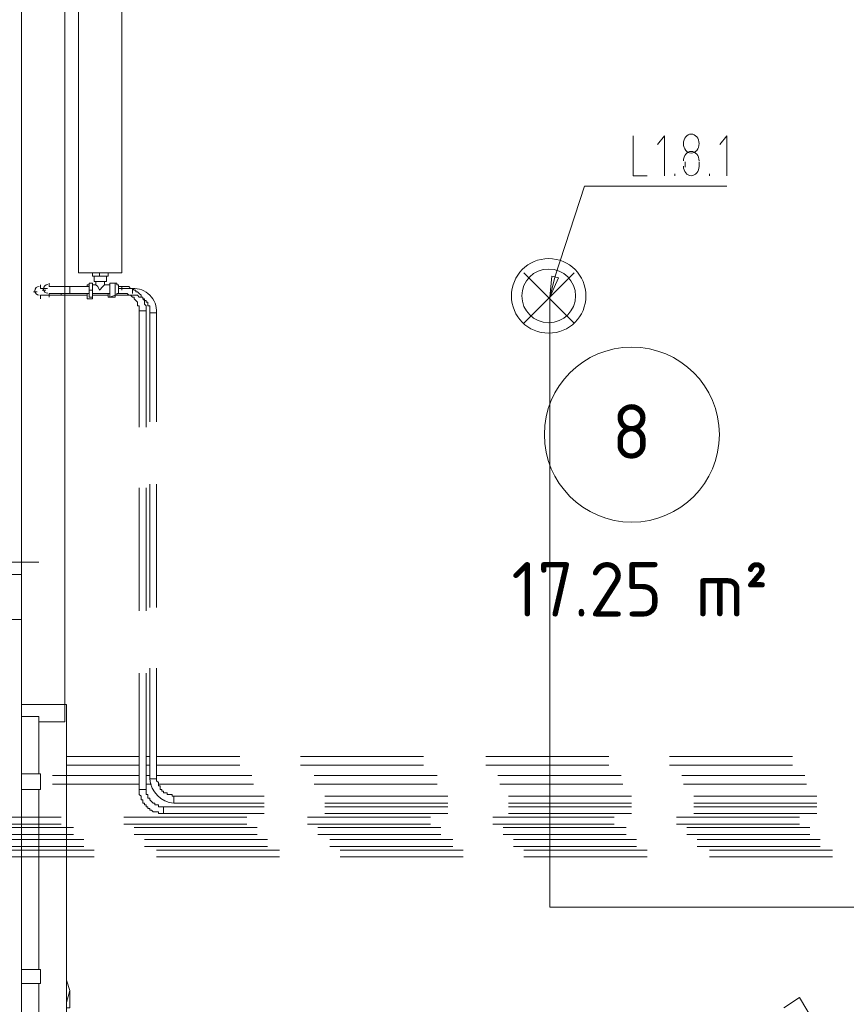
# Model space of a CAD drawing. Header units: millimetres. Extents: x 413 to 305578, y 115 to 38116.
# Tile 140 of 194: x 101420 to 103318, y 13954 to 16215. Entities that reach past the tile are written whole.
import ezdxf

# ---------------------------------------------------------------- set-up
doc = ezdxf.new("R2010")
doc.units = ezdxf.units.MM
for name, color, linetype in [('PDF _0', 1, 'Continuous'), ('PDF _Текст', 7, 'Continuous'), ('PDF$_59-60$-$Floor$Plan$-$В_Этаж$02_Сводный$A-AREA-IDEN', 2, 'Continuous'), ('PDF$_59-60$-$Floor$Plan$-$В_Этаж$02_Сводный$M-EQPM', 2, 'Continuous'), ('PDF$_59-60$-$Floor$Plan$-$В_Этаж$02_Сводный$P-PIPE', 3, 'Continuous')]:
    doc.layers.add(name, color=color, linetype=linetype)
for name, color, linetype, true_color in [('PDF _PD-Lighting', 7, 'Continuous', 0xb80000), ('PDF _PD-Lighting Text', 7, 'Continuous', 0xb80000), ('PDF _PD-Switches', 7, 'Continuous', 0x37dd00), ('PDF$_59-60$-$Floor$Plan$-$В_Этаж$02_Сводный$A-DETL-MBND', 7, 'Continuous', 0xdd3700), ('PDF$_59-60$-$Floor$Plan$-$В_Этаж$02_Сводный$P-PIPE-CNTR', 150, 'Continuous', 0x007fff), ('PDF$_V$line_ifc_RVT-1-В_Этаж$02_Сводный$A-DOOR', 7, 'Continuous', 0xbababa), ('PDF$_V$line_ifc_RVT-1-В_Этаж$02_Сводный$A-GENM', 7, 'Continuous', 0xdd6e6e), ('PDF$_V$line_ifc_RVT-1-В_Этаж$02_Сводный$A-WALL', 7, 'Continuous', 0xdcdcdc)]:
    doc.layers.add(name, color=color, linetype=linetype, true_color=true_color)
doc.styles.add('PDF GOST Common', font='GOST_Common.ttf')

msp = doc.modelspace()

# ---------------------------------------------------------------- linework, layer by layer
at = {"layer": 'PDF _0', "color": 12, "lineweight": 0, "true_color": 0xb80000}
msp.add_lwpolyline([(102649.5, 15625.6), (102717.2, 15832.5), (102816.6, 15832.5), (103043.4, 15832.5)], dxfattribs=at)
at = {"layer": 'PDF _PD-Lighting', "lineweight": 0}
for points in [[(102577.9, 15518.2), (102693.3, 15633.6)], [(102577.9, 15633.6), (102693.3, 15518.2)], [(103926.8, 14177.2), (102637.6, 14177.2), (102637.6, 15577.9)]]:
    msp.add_lwpolyline(points, dxfattribs=at)
for radius in [85.6, 61.7]:
    msp.add_circle((102634.6, 15580.5), radius, dxfattribs=at)
at = {"layer": 'PDF _PD-Lighting Text', "lineweight": 0}
for points in [[(102828.6, 15947.9), (102828.6, 15856.4), (102860.4, 15856.4)], [(102900.2, 15856.4), (102900.2, 15947.9), (102884.3, 15928)], [(103043.4, 15856.4), (103043.4, 15947.9), (103027.5, 15928)], [(102947.9, 15876.3), (102947.9, 15888.2)], [(102979.8, 15888.2), (102979.8, 15876.3)], [(102924.1, 15856.4), (102924.1, 15860.4)], [(103003.7, 15856.4), (103003.7, 15860.4)], [(102637.6, 15577.9), (102649.5, 15625.6)]]:
    msp.add_lwpolyline(points, dxfattribs=at)
msp.add_lwpolyline([(102657.5, 15621.6), (102637.6, 15577.9), (102641.5, 15625.6)], close=True, dxfattribs=at)
for points in [[(102961.9, 15951.9), (102952, 15951.9), (102944, 15942.1), (102944, 15930)], [(102979.8, 15930), (102979.8, 15942.1), (102971.8, 15951.9), (102961.9, 15951.9)], [(102944, 15930), (102944, 15917.9), (102952, 15908.1), (102961.9, 15908.1)], [(102961.9, 15912.1), (102952, 15912.1), (102944, 15902.3), (102944, 15890.2)], [(102961.9, 15908.1), (102971.8, 15908.1), (102979.8, 15917.9), (102979.8, 15930)], [(102979.8, 15890.2), (102979.8, 15902.3), (102971.8, 15912.1), (102961.9, 15912.1)], [(102944, 15878.3), (102944, 15866.2), (102952, 15856.4), (102961.9, 15856.4)], [(102961.9, 15856.4), (102971.8, 15856.4), (102979.8, 15866.2), (102979.8, 15878.3)]]:
    msp.add_open_spline(points, degree=3, dxfattribs=at)
at = {"layer": 'PDF _PD-Switches', "lineweight": 0}
msp.add_lwpolyline([(103302.1, 13815.1), (103210.6, 13970.3), (103174.8, 13946.4)], dxfattribs=at)
at = {"layer": 'PDF$_59-60$-$Floor$Plan$-$В_Этаж$02_Сводный$A-AREA-IDEN', "lineweight": 0}
msp.add_circle((102825.6, 15262.1), 200.9, dxfattribs=at)
at = {"layer": 'PDF$_59-60$-$Floor$Plan$-$В_Этаж$02_Сводный$A-DETL-MBND', "color": 5, "lineweight": 0}
for points in [[(101467.7, 15597.8), (101471.7, 15597.8), (101475.6, 15597.8), (101479.6, 15597.8)], [(101503.5, 15581.8), (101499.5, 15581.8), (101495.5, 15581.8), (101491.6, 15581.8), (101487.6, 15581.8), (101483.6, 15581.8), (101479.6, 15581.8), (101475.6, 15581.8)], [(101642.8, 15581.8), (101678.6, 15581.8), (101682.6, 15581.8), (101686.5, 15581.8), (101690.5, 15581.8), (101694.5, 15577.9), (101698.5, 15577.9), (101702.5, 15577.9), (101702.5, 15573.9), (101706.4, 15573.9), (101706.4, 15569.9), (101710.4, 15569.9), (101710.4, 15565.9), (101714.4, 15565.9), (101714.4, 15561.9), (101714.4, 15558), (101718.4, 15558), (101718.4, 15554), (101718.4, 15550), (101718.4, 15546), (101718.4, 15542), (101718.4, 15291.4)], [(101718.4, 15148.1), (101718.4, 14865.6)], [(101734.3, 14865.6), (101734.3, 15148.1)], [(101718.4, 14726.3), (101718.4, 14471.6), (101734.3, 14471.6), (101734.3, 14726.3)], [(101981, 14431.8), (101774.1, 14431.8), (101774.1, 14415.9), (101981, 14415.9)], [(102402.8, 14431.8), (102120.3, 14431.8)], [(102824.6, 14431.8), (102542.1, 14431.8)], [(103250.4, 14431.8), (102967.8, 14431.8)], [(102120.3, 14415.9), (102402.8, 14415.9)], [(102542.1, 14415.9), (102824.6, 14415.9)], [(102967.8, 14415.9), (103250.4, 14415.9)], [(101515.4, 14384.1), (101224.9, 14384.1), (101224.9, 14368.2), (101515.4, 14368.2)], [(101941.2, 14384.1), (101658.7, 14384.1)], [(102363, 14384.1), (102080.5, 14384.1)], [(102784.8, 14384.1), (102506.3, 14384.1)], [(103210.6, 14384.1), (102928, 14384.1)], [(101658.7, 14368.2), (101941.2, 14368.2)], [(102080.5, 14368.2), (102363, 14368.2)], [(102506.3, 14368.2), (102784.8, 14368.2)], [(102928, 14368.2), (103210.6, 14368.2)], [(101567.2, 14332.4), (101272.7, 14332.4), (101272.7, 14316.5), (101567.2, 14316.5)], [(101989, 14332.4), (101706.4, 14332.4)], [(102414.7, 14332.4), (102132.2, 14332.4)], [(102836.5, 14332.4), (102554, 14332.4)], [(103258.3, 14332.4), (102975.8, 14332.4)], [(101706.4, 14316.5), (101989, 14316.5)], [(102132.2, 14316.5), (102414.7, 14316.5)], [(102554, 14316.5), (102836.5, 14316.5)], [(102975.8, 14316.5), (103258.3, 14316.5)]]:
    msp.add_lwpolyline(points, dxfattribs=at)
at = {"layer": 'PDF$_59-60$-$Floor$Plan$-$В_Этаж$02_Сводный$A-DETL-MBND', "color": 1, "lineweight": 0}
for points in [[(101491.6, 15601.7), (101495.5, 15601.7), (101499.5, 15601.7), (101503.5, 15601.7)], [(101511.5, 15601.7), (101515.4, 15601.7), (101519.4, 15601.7), (101523.4, 15601.7), (101527.4, 15601.7), (101531.3, 15601.7), (101535.3, 15601.7)], [(101710.4, 15279.4), (101710.4, 15546), (101694.5, 15546), (101710.4, 15546), (101710.4, 15550), (101710.4, 15554), (101710.4, 15558), (101706.4, 15561.9), (101706.4, 15565.9), (101706.4, 15569.9), (101702.5, 15573.9), (101702.5, 15577.9), (101698.5, 15577.9), (101698.5, 15581.8), (101694.5, 15585.8), (101690.5, 15589.8), (101686.5, 15589.8), (101686.5, 15593.8), (101682.6, 15593.8), (101678.6, 15597.8), (101674.6, 15597.8), (101670.6, 15601.7), (101666.6, 15601.7), (101662.7, 15601.7), (101658.7, 15601.7), (101654.7, 15601.7), (101646.7, 15601.7)], [(101646.7, 15585.8), (101654.7, 15585.8), (101658.7, 15585.8), (101662.7, 15585.8), (101666.6, 15585.8), (101670.6, 15581.8), (101674.6, 15581.8), (101678.6, 15577.9), (101682.6, 15577.9), (101682.6, 15573.9), (101686.5, 15569.9), (101690.5, 15565.9), (101690.5, 15561.9), (101690.5, 15558), (101694.5, 15558), (101694.5, 15554), (101694.5, 15550), (101694.5, 15546), (101694.5, 15279.4)], [(101694.5, 15140.1), (101694.5, 14857.6)], [(101710.4, 14857.6), (101710.4, 15140.1)], [(101694.5, 14714.4), (101694.5, 14447.8), (101710.4, 14447.8), (101710.4, 14714.4)], [(101981, 14408), (101750.2, 14408), (101750.2, 14392.1), (101981, 14392.1)], [(102402.8, 14408), (102120.3, 14408)], [(102824.6, 14408), (102542.1, 14408)], [(103250.4, 14408), (102967.8, 14408)], [(102120.3, 14392.1), (102402.8, 14392.1)], [(102542.1, 14392.1), (102824.6, 14392.1)], [(102967.8, 14392.1), (103250.4, 14392.1)], [(101543.3, 14360.2), (101248.8, 14360.2), (101248.8, 14344.3), (101543.3, 14344.3)], [(101965.1, 14360.2), (101682.6, 14360.2)], [(102386.9, 14360.2), (102104.4, 14360.2)], [(102812.7, 14360.2), (102530.1, 14360.2)], [(103234.4, 14360.2), (102951.9, 14360.2)], [(101682.6, 14344.3), (101965.1, 14344.3)], [(102104.4, 14344.3), (102386.9, 14344.3)], [(102530.1, 14344.3), (102812.7, 14344.3)], [(102951.9, 14344.3), (103234.4, 14344.3)], [(101591, 14308.5), (101296.6, 14308.5), (101296.6, 14292.6), (101591, 14292.6)], [(102016.8, 14308.5), (101734.3, 14308.5)], [(102438.6, 14308.5), (102156.1, 14308.5)], [(102860.4, 14308.5), (102577.9, 14308.5)], [(103286.2, 14308.5), (103003.7, 14308.5)], [(101734.3, 14292.6), (102016.8, 14292.6)], [(102156.1, 14292.6), (102438.6, 14292.6)], [(102577.9, 14292.6), (102860.4, 14292.6)], [(103003.7, 14292.6), (103286.2, 14292.6)]]:
    msp.add_lwpolyline(points, dxfattribs=at)
at = {"layer": 'PDF$_59-60$-$Floor$Plan$-$В_Этаж$02_Сводный$A-DETL-MBND', "color": 5, "lineweight": 0}
msp.add_lwpolyline([(101734.3, 15291.4), (101734.3, 15542), (101718.4, 15542), (101734.3, 15542, 0.43607), (101678.6, 15597.8), (101678.6, 15585.8), (101678.6, 15597.8), (101646.7, 15597.8)], format="xyb", dxfattribs=at)
at = {"layer": 'PDF$_59-60$-$Floor$Plan$-$В_Этаж$02_Сводный$A-DETL-MBND', "color": 1, "lineweight": 0}
for points in [[(101654.7, 15593.8), (101654.7, 15601.7)], [(101750.2, 14408), (101746.2, 14408), (101742.2, 14408), (101738.3, 14408), (101738.3, 14412), (101734.3, 14412), (101730.3, 14412), (101730.3, 14415.9), (101726.3, 14415.9), (101722.3, 14419.9), (101718.4, 14423.9), (101718.4, 14427.9), (101714.4, 14427.9), (101714.4, 14431.8), (101714.4, 14435.8), (101710.4, 14435.8), (101710.4, 14439.8), (101710.4, 14443.8), (101710.4, 14447.8), (101694.5, 14447.8), (101694.5, 14443.8), (101694.5, 14439.8), (101694.5, 14435.8), (101698.5, 14431.8), (101698.5, 14427.9), (101698.5, 14423.9), (101702.5, 14423.9), (101702.5, 14419.9), (101702.5, 14415.9), (101706.4, 14415.9), (101706.4, 14412), (101710.4, 14412), (101710.4, 14408), (101714.4, 14408), (101714.4, 14404), (101718.4, 14404), (101718.4, 14400), (101722.3, 14400), (101726.3, 14396), (101730.3, 14396), (101734.3, 14396), (101738.3, 14396), (101738.3, 14392.1), (101742.2, 14392.1), (101746.2, 14392.1), (101750.2, 14392.1)]]:
    msp.add_lwpolyline(points, close=True, dxfattribs=at)
at = {"layer": 'PDF$_59-60$-$Floor$Plan$-$В_Этаж$02_Сводный$A-DETL-MBND', "color": 150, "lineweight": 0, "true_color": 0x007fff}
for points in [[(101694.5, 14523.4), (101527.4, 14523.4)], [(101718.4, 14523.4), (101710.4, 14523.4)], [(101925.3, 14523.4), (101734.3, 14523.4)], [(102347.1, 14523.4), (102064.6, 14523.4)], [(102772.9, 14523.4), (102490.3, 14523.4)], [(103194.7, 14523.4), (102912.1, 14523.4)], [(101527.4, 14503.5), (101694.5, 14503.5)], [(101710.4, 14503.5), (101718.4, 14503.5)], [(101734.3, 14503.5), (101925.3, 14503.5)], [(102064.6, 14503.5), (102347.1, 14503.5)], [(102490.3, 14503.5), (102772.9, 14503.5)], [(102912.1, 14503.5), (103194.7, 14503.5)]]:
    msp.add_lwpolyline(points, dxfattribs=at)
at = {"layer": 'PDF$_59-60$-$Floor$Plan$-$В_Этаж$02_Сводный$A-DETL-MBND', "color": 220, "lineweight": 0, "true_color": 0xff00bf}
for points in [[(101694.5, 14479.6), (101495.5, 14479.6)], [(101718.4, 14479.6), (101710.4, 14479.6)], [(101953.1, 14479.6), (101734.3, 14479.6)], [(102378.9, 14479.6), (102096.4, 14479.6)], [(102800.7, 14479.6), (102518.2, 14479.6)], [(103222.5, 14479.6), (102940, 14479.6)], [(101495.5, 14459.7), (101694.5, 14459.7)], [(101710.4, 14459.7), (101722.3, 14459.7)], [(101738.3, 14459.7), (101957.1, 14459.7)], [(102096.4, 14459.7), (102378.9, 14459.7)], [(102522.2, 14459.7), (102804.7, 14459.7)], [(102944, 14459.7), (103226.5, 14459.7)]]:
    msp.add_lwpolyline(points, dxfattribs=at)
at = {"layer": 'PDF$_59-60$-$Floor$Plan$-$В_Этаж$02_Сводный$A-DETL-MBND', "color": 5, "lineweight": 0}
msp.add_lwpolyline([(101774.1, 14415.9), (101774.1, 14431.8), (101770.1, 14431.8), (101770.1, 14435.8), (101766.1, 14435.8), (101762.1, 14435.8), (101758.2, 14435.8), (101758.2, 14439.8), (101754.2, 14439.8), (101750.2, 14439.8), (101750.2, 14443.8), (101746.2, 14443.8), (101746.2, 14447.8), (101742.2, 14447.8), (101742.2, 14451.7), (101742.2, 14455.7), (101738.3, 14455.7), (101738.3, 14459.7), (101738.3, 14463.7), (101734.3, 14467.7), (101734.3, 14471.6), (101718.4, 14471.6, 0.358765)], format="xyb", close=True, dxfattribs=at)
at = {"layer": 'PDF$_59-60$-$Floor$Plan$-$В_Этаж$02_Сводный$M-EQPM', "lineweight": 0}
for points in [[(101555.2, 16636.3), (101555.2, 15633.6), (101654.7, 15633.6), (101654.7, 16636.3)], [(101654.7, 16636.3), (101654.7, 15633.6), (101555.2, 15633.6), (101555.2, 16636.3)]]:
    msp.add_lwpolyline(points, close=True, dxfattribs=at)
for points in [[(101622.9, 15633.6), (101622.9, 15625.6), (101603, 15625.6), (101587.1, 15625.6), (101587.1, 15633.6)], [(101591, 15625.6), (101591, 15613.7), (101618.9, 15613.7), (101618.9, 15625.6)], [(101603, 15633.6), (101603, 15625.6)], [(101587.1, 15577.9), (101579.1, 15577.9), (101579.1, 15593.8), (101579.1, 15609.7), (101587.1, 15609.7), (101587.1, 15593.8), (101587.1, 15577.9), (101587.1, 15573.9), (101575.1, 15573.9), (101575.1, 15585.8)], [(101575.1, 15601.7), (101575.1, 15605.7), (101579.1, 15605.7)], [(101595, 15613.7), (101595, 15605.7), (101587.1, 15605.7)], [(101614.9, 15605.7), (101610.9, 15601.7), (101603, 15593.8), (101599, 15601.7), (101595, 15605.7)], [(101626.8, 15585.8), (101626.8, 15605.7), (101614.9, 15605.7), (101614.9, 15613.7)], [(101622.9, 15585.8), (101622.9, 15577.9), (101638.8, 15577.9), (101638.8, 15581.8), (101626.8, 15577.9), (101626.8, 15609.7)], [(101626.8, 15581.8), (101626.8, 15585.8), (101626.8, 15589.8), (101626.8, 15593.8), (101626.8, 15597.8), (101626.8, 15601.7), (101626.8, 15605.7), (101626.8, 15609.7), (101638.8, 15609.7), (101642.8, 15609.7), (101642.8, 15605.7), (101646.7, 15605.7), (101646.7, 15601.7), (101646.7, 15597.8)], [(101626.8, 15605.7), (101626.8, 15605.7)], [(101646.7, 15589.8), (101646.7, 15585.8), (101642.8, 15585.8), (101642.8, 15581.8), (101638.8, 15581.8), (101638.8, 15609.7)], [(101646.7, 15585.8), (101646.7, 15589.8), (101646.7, 15593.8), (101646.7, 15597.8), (101646.7, 15601.7)], [(101579.1, 15593.8), (101587.1, 15593.8)], [(101626.8, 15577.9), (101626.8, 15581.8), (101626.8, 15585.8), (101587.1, 15585.8)], [(101587.1, 15581.8), (101622.9, 15581.8)]]:
    msp.add_lwpolyline(points, dxfattribs=at)
at = {"layer": 'PDF$_59-60$-$Floor$Plan$-$В_Этаж$02_Сводный$P-PIPE', "color": 5, "lineweight": 0}
msp.add_lwpolyline([(101464.7, 15602.4, 0.414213), (101454.8, 15592.4, 0.414213), (101464.7, 15582.5)], format="xyb", dxfattribs=at)
for points in [[(101483.6, 15597.8), (101479.6, 15597.8), (101475.6, 15597.8), (101471.7, 15597.8), (101467.7, 15597.8)], [(101467.7, 15581.8), (101471.7, 15581.8), (101475.6, 15581.8), (101479.6, 15581.8), (101483.6, 15581.8), (101487.6, 15581.8), (101491.6, 15581.8), (101495.5, 15581.8), (101499.5, 15581.8), (101503.5, 15581.8), (101507.5, 15581.8), (101511.5, 15581.8), (101515.4, 15581.8), (101515.4, 15585.8), (101515.4, 15581.8), (101575.1, 15581.8)]]:
    msp.add_lwpolyline(points, dxfattribs=at)
at = {"layer": 'PDF$_59-60$-$Floor$Plan$-$В_Этаж$02_Сводный$P-PIPE', "color": 1, "lineweight": 0}
msp.add_lwpolyline([(101484.6, 15606.3, 0.414213), (101474.7, 15596.4, 0.414213), (101484.6, 15586.5)], format="xyb", dxfattribs=at)
for points in [[(101487.6, 15585.8), (101491.6, 15585.8), (101495.5, 15585.8), (101499.5, 15585.8), (101503.5, 15585.8), (101507.5, 15585.8), (101511.5, 15585.8), (101515.4, 15585.8), (101519.4, 15585.8), (101523.4, 15585.8), (101527.4, 15585.8), (101531.3, 15585.8), (101535.3, 15585.8), (101535.3, 15593.8), (101535.3, 15601.7), (101531.3, 15601.7), (101527.4, 15601.7), (101523.4, 15601.7), (101519.4, 15601.7), (101515.4, 15601.7), (101511.5, 15601.7), (101507.5, 15601.7), (101503.5, 15601.7), (101499.5, 15601.7), (101495.5, 15601.7), (101491.6, 15601.7), (101487.6, 15601.7)], [(101579.1, 15601.7), (101535.3, 15601.7), (101535.3, 15585.8), (101579.1, 15585.8)]]:
    msp.add_lwpolyline(points, dxfattribs=at)
at = {"layer": 'PDF$_59-60$-$Floor$Plan$-$В_Этаж$02_Сводный$P-PIPE-CNTR', "color": 5, "lineweight": 0}
for points in [[(101467.7, 15597.8), (101467.7, 15605.7)], [(101451.8, 15589.8), (101459.7, 15589.8)], [(101467.7, 15573.9), (101467.7, 15581.8)]]:
    msp.add_lwpolyline(points, dxfattribs=at)
at = {"layer": 'PDF$_59-60$-$Floor$Plan$-$В_Этаж$02_Сводный$P-PIPE-CNTR', "color": 1, "lineweight": 0}
for points in [[(101487.6, 15601.7), (101487.6, 15609.7)], [(101471.7, 15593.8), (101479.6, 15593.8)], [(101487.6, 15577.9), (101487.6, 15585.8)]]:
    msp.add_lwpolyline(points, dxfattribs=at)
at = {"layer": 'PDF$_59-60$-$Floor$Plan$-$В_Этаж$02_Сводный$P-PIPE-CNTR', "color": 22, "lineweight": 0, "true_color": 0xdd3700}
msp.add_lwpolyline([(101240.9, 14969), (101463.7, 14969)], dxfattribs=at)
at = {"layer": 'PDF$_V$line_ifc_RVT-1-В_Этаж$02_Сводный$A-DOOR', "color": 53, "lineweight": 0, "true_color": 0xdddd6e}
for points in [[(101463.7, 14614.9), (101463.7, 14603), (101523.4, 14603), (101523.4, 14642.7), (101423.9, 14642.7), (101423.9, 14614.9)], [(101463.7, 14614.9), (101423.9, 14614.9), (101423.9, 14483.6), (101463.7, 14483.6)], [(101467.7, 14483.6), (101423.9, 14483.6), (101423.9, 14447.8), (101467.7, 14447.8)], [(101463.7, 14033.9), (101463.7, 14447.8), (101423.9, 14447.8), (101423.9, 14033.9)], [(101467.7, 14002.1), (101467.7, 14033.9), (101423.9, 14033.9), (101423.9, 14002.1)], [(101463.7, 13870.8), (101463.7, 14002.1), (101423.9, 14002.1), (101423.9, 13870.8)]]:
    msp.add_lwpolyline(points, close=True, dxfattribs=at)
at = {"layer": 'PDF$_V$line_ifc_RVT-1-В_Этаж$02_Сводный$A-DOOR', "lineweight": 0}
for points in [[(101423.9, 14033.9), (101423.9, 14037.9), (101423.9, 14041.9), (101423.9, 14045.9), (101423.9, 14049.8), (101423.9, 14053.8), (101423.9, 14057.8), (101423.9, 14061.8), (101423.9, 14065.8), (101423.9, 14069.7), (101423.9, 14240.8), (101423.9, 14415.9), (101423.9, 14419.9), (101423.9, 14423.9), (101423.9, 14427.9), (101423.9, 14431.8), (101423.9, 14435.8), (101423.9, 14439.8), (101423.9, 14443.8), (101423.9, 14447.8)], [(101423.9, 14447.8), (101423.9, 14447.8)], [(101423.9, 14447.8), (101423.9, 14447.8)], [(101423.9, 14443.8), (101423.9, 14443.8)], [(101423.9, 14439.8), (101423.9, 14439.8)], [(101423.9, 14435.8), (101423.9, 14435.8)], [(101423.9, 14431.8), (101423.9, 14431.8)], [(101423.9, 14431.8), (101423.9, 14431.8)], [(101423.9, 14427.9), (101423.9, 14427.9)], [(101423.9, 14423.9), (101423.9, 14423.9)], [(101423.9, 14423.9), (101423.9, 14423.9)], [(101423.9, 14419.9), (101423.9, 14419.9)], [(101423.9, 14419.9), (101423.9, 14419.9)], [(101423.9, 14415.9), (101423.9, 14415.9)], [(101423.9, 14415.9), (101423.9, 14415.9)], [(101423.9, 14069.7), (101423.9, 14069.7)], [(101423.9, 14069.7), (101423.9, 14069.7)], [(101423.9, 14065.8), (101423.9, 14065.8)], [(101423.9, 14065.8), (101423.9, 14065.8)], [(101423.9, 14061.8), (101423.9, 14061.8)], [(101423.9, 14057.8), (101423.9, 14057.8)], [(101423.9, 14057.8), (101423.9, 14057.8)], [(101423.9, 14053.8), (101423.9, 14053.8)], [(101423.9, 14049.8), (101423.9, 14049.8)], [(101423.9, 14049.8), (101423.9, 14049.8)], [(101423.9, 14045.9), (101423.9, 14045.9)], [(101423.9, 14041.9), (101423.9, 14041.9)], [(101423.9, 14037.9), (101423.9, 14037.9)], [(101527.4, 14022), (101527.4, 14010.1)], [(101535.3, 13986.2), (101527.4, 14010.1), (101527.4, 13986.2), (101527.4, 13958.3)], [(101527.4, 13986.2), (101527.4, 13990.2)]]:
    msp.add_lwpolyline(points, dxfattribs=at)
msp.add_lwpolyline([(101527.4, 13958.3), (101527.4, 13946.4), (101535.3, 13946.4), (101535.3, 13958.3), (101535.3, 13986.2)], close=True, dxfattribs=at)
at = {"layer": 'PDF$_V$line_ifc_RVT-1-В_Этаж$02_Сводный$A-GENM', "lineweight": 0}
msp.add_lwpolyline([(101527.4, 13842.9), (101527.4, 14642.7), (101423.9, 14642.7), (101423.9, 13842.9)], close=True, dxfattribs=at)
at = {"layer": 'PDF$_V$line_ifc_RVT-1-В_Этаж$02_Сводный$A-WALL', "lineweight": 0}
for points in [[(101523.4, 14642.7), (101523.4, 17281), (101423.9, 17281), (101423.9, 14642.7)], [(101423.9, 14941.2), (100866.8, 14941.2), (100866.8, 14837.7), (101423.9, 14837.7)]]:
    msp.add_lwpolyline(points, close=True, dxfattribs=at)

# ---------------------------------------------------------------- texts
at = {"layer": 'PDF _Текст', "color": 2, "attachment_point": 4, "style": 'PDF GOST Common'}
for s, insert, char_height in [('8', (102779.9, 15269.1), 125), ('17.25 m²', (102549.1, 14907), 125.02)]:
    msp.add_mtext(s, dxfattribs=dict(at, insert=insert, char_height=char_height))

doc.saveas('drawing.dxf')
